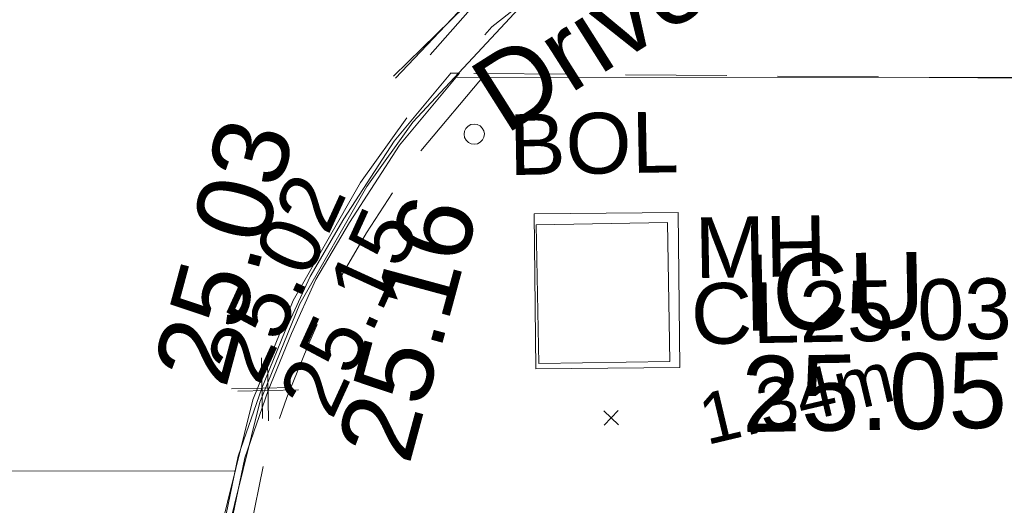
# Model space of a CAD drawing. Header units: millimetres. Extents: x -290717 to 520720, y -88450 to 287762.
# Tile 28 of 197: x -241442 to -236577, y 75709 to 78107. Entities that reach past the tile are written whole.
import ezdxf

# ---------------------------------------------------------------- set-up
doc = ezdxf.new("R2010")
doc.units = ezdxf.units.MM
for name, pattern in [('IMPORT-DASHED _2_', [750, 500, -250]), ('IMPORT-UG_ELEC_LV_QLB2 _2_', [2700, 1500, -300.0000000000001, 0, -250, 150, -300.0000000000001, 0, -200]), ('IMPORT-UG_ELEC_STREET LIGHTING_QLB2 _2_', [2700, 1500, -300.0000000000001, 0, -250, 150, -300.0000000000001, 0, -200])]:
    doc.linetypes.add(name, pattern=pattern)
for name, color, linetype, lineweight in [('00_TOPO_DRIVE_WAY', 7, 'Continuous', 9), ('CHANGE_OF_SURFACE', 7, 'IMPORT-DASHED _2_', 9), ('GEN-TEXT', 7, 'Continuous', 9)]:
    doc.layers.add(name, color=color, linetype=linetype, lineweight=lineweight)
for name, color, linetype, lineweight, true_color in [('00_TOPO_FOOTPATH', 7, 'Continuous', 9, 0xa50000), ('00_TOPO_KERB_BOTTOM', 1, 'Continuous', 9, 0xff0000), ('00_TOPO_KERB_TOP', 7, 'Continuous', 9, 0xa500a5), ('00_TOPO_ROAD_MARKING_WHITE_CONTINUOUS', 7, 'Continuous', 9, 0x999999), ('00_TOPO_SERV_IC', 5, 'Continuous', 9, 0x0000ff), ('00_UAV_FORM_LINES', 7, 'Continuous', 9, 0x666666), ('12333-PUM-2D-U-0001-C01 - Rev2_REVIT IMPORT_dwg', 7, 'Continuous', 9, 0x767676), ('BOLLARD', 7, 'Continuous', 9, 0x00a5a5), ('BOLLARD_TXT', 7, 'Continuous', 9, 0x00a5a5), ('KERB_BOTTOM', 7, 'Continuous', 9, 0x0000a5), ('KERB_BOTTOM_LVL', 7, 'Continuous', 9, 0x0000a5), ('KERB_TOP', 2, 'Continuous', 9, 0xffff00), ('KERB_TOP_LVL', 2, 'Continuous', 9, 0xffff00), ('MANHOLES', 7, 'Continuous', 9, 0xa50000), ('MANHOLES_LVL', 7, 'Continuous', 9, 0xa50000), ('MANHOLES_TXT', 7, 'Continuous', 9, 0xa50000), ('MARKINGS_WHITE_LINE', 7, 'Continuous', 9, 0xc0c0c0), ('PUM-ELECTRIC-LV-QLB2', 1, 'IMPORT-UG_ELEC_LV_QLB2 _2_', 9, 0xff0000)]:
    doc.layers.add(name, color=color, linetype=linetype, lineweight=lineweight, true_color=true_color)
doc.styles.add('Arial_1', font='arial.ttf', dxfattribs={"height": 250})
doc.styles.add('Arial_3', font='arial.ttf', dxfattribs={"height": 299.9999999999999})
doc.styles.add('Swis721 Lt BT_2', font='swissl.ttf', dxfattribs={"height": 375})

# ---------------------------------------------------------------- blocks, each defined once
blk = doc.blocks.new('12333-PUM-2D-U-0001-C01 - Rev2_REVIT IMPORT_dwg_MGS62954_T2_Galway_ITM_3d_Rev1-2077680-Site Location Plan Existing')
at = {"layer": '00_TOPO_DRIVE_WAY', "color": 254, "true_color": 0xcccccc, "flags": 128}
blk.add_lwpolyline([(533663851.2086282, 725637191.3688638), (533664407.6172627, 725637767.6369823), (533664750.1139666, 725638033.8468126), (533665349.9386057, 725638384.8074973), (533666179.3593096, 725638789.1376567), (533666460.2981481, 725638886.6982682)], dxfattribs=at)
at = {"layer": '00_TOPO_FOOTPATH', "color": 254, "true_color": 0xcccccc, "flags": 128}
blk.add_lwpolyline([(533664061.192542, 725637408.847579), (533666966.4838104, 725637359.7625493), (533669920.2657393, 725637316.5555516), (533671866.9441972, 725637285.0258825), (533675008.0204951, 725637146.9424607), (533677572.1297207, 725637124.1044836), (533679794.1617727, 725637034.0899295), (533682513.9689376, 725636933.9789449), (533684453.7961914, 725637056.0383517)], dxfattribs=at)
at = {"layer": '00_TOPO_KERB_BOTTOM', "color": 254, "true_color": 0xcccccc, "flags": 128}
blk.add_lwpolyline([(533662783.3768614, 725632461.2508966), (533662738.2215859, 725633911.1097425), (533662812.3627925, 725634994.590324), (533663036.1319954, 725635835.1788914), (533663244.346742, 725636321.9404325), (533663587.0654163, 725636898.881535), (533663821.4832261, 725637213.5157367)], dxfattribs=at)
at = {"layer": '00_TOPO_KERB_TOP', "color": 254, "true_color": 0xcccccc, "flags": 128}
blk.add_lwpolyline([(533662820.4275289, 725632462.404825), (533662775.3296837, 725633910.419681), (533662849.1014432, 725634988.5012586), (533663071.2652039, 725635823.0589854), (533663277.4660332, 725636305.1124189), (533663617.9469219, 725636878.2863774), (533663851.2086282, 725637191.3688638)], dxfattribs=at)
at = {"layer": '00_TOPO_ROAD_MARKING_WHITE_CONTINUOUS', "color": 254, "true_color": 0xcccccc, "flags": 128}
for points in [[(533679940.0000002, 725638660), (533678220.0000001, 725638770), (533676390.0000001, 725638810.0000001), (533674170.0000001, 725638840.0000002), (533671690.0000002, 725638890), (533669310.0000002, 725638940.0000002), (533667420.0000001, 725639000), (533666870, 725639000), (533666420.0000001, 725638950.0000002), (533666030.0000001, 725638860), (533665589.9999999, 725638710.0000001), (533665180.0000002, 725638490.0000001), (533664790.0000001, 725638280), (533664370.0000001, 725637980), (533664120.0000001, 725637760.0000001), (533663760.0000001, 725637420.0000001)], [(533663770.0000001, 725637410.0000001), (533664180.0000002, 725637830.0000001), (533664580.0000001, 725638160), (533665060.0000002, 725638460.0000002), (533665660.0000001, 725638770), (533666410.0000001, 725638940.0000002), (533666950.0000001, 725639010.0000001)]]:
    blk.add_lwpolyline(points, dxfattribs=at)
at = {"layer": '00_TOPO_SERV_IC', "color": 254, "true_color": 0xcccccc}
for p, q in [((533664452.1, 725635988.4000002), (533664452.1000001, 725636674.2000002)), ((533664452.1000001, 725636674.2000002), (533665099.8, 725636674.2000002)), ((533665099.8, 725636674.2000002), (533665099.8, 725635988.4)), ((533664452.1, 725635988.4000002), (533665099.8, 725635988.4))]:
    blk.add_line(p, q, dxfattribs=at)
at = {"layer": '00_UAV_FORM_LINES', "color": 254, "true_color": 0xcccccc, "flags": 128}
blk.add_lwpolyline([(533656646.3393074, 725635594.9285582), (533659525.6439999, 725635542.1565003), (533662943.2357165, 725635486.2142044)], dxfattribs=at)
at = {"layer": '00_TOPO_DRIVE_WAY', "color": 251, "true_color": 0x666666, "insert": (533664110.9974028, 725637438.9507349), "char_height": 375, "width": 2436.183848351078, "attachment_point": 1, "rotation": 31.34767217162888, "line_spacing_factor": 1.005061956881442, "style": 'Swis721 Lt BT_2'}
blk.add_mtext('Driveway', dxfattribs=at)
at = {"layer": '00_TOPO_KERB_BOTTOM', "color": 251, "true_color": 0x666666, "insert": (533662543.4230775, 725635991.6978872), "char_height": 375, "width": 1495.902363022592, "attachment_point": 1, "rotation": 73.84158433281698, "line_spacing_factor": 1.005061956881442, "style": 'Swis721 Lt BT_2'}
blk.add_mtext('25.03', dxfattribs=at)
at = {"layer": '00_TOPO_KERB_TOP', "color": 251, "true_color": 0x666666, "insert": (533663443.2483879, 725635598.9503919), "char_height": 375, "width": 1495.902363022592, "attachment_point": 1, "rotation": 73.84158433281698, "line_spacing_factor": 1.005061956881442, "style": 'Swis721 Lt BT_2'}
blk.add_mtext('25.16', dxfattribs=at)
at = {"layer": '00_TOPO_SERV_IC', "color": 251, "true_color": 0x666666, "char_height": 375, "attachment_point": 1, "line_spacing_factor": 1.005061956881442, "style": 'Swis721 Lt BT_2'}
for s, insert, width in [('ICU', (533665465.2033048, 725636507.7426802), 1021.012723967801), ('25.05', (533665451.2924799, 725636007.2842525), 1495.902363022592)]:
    blk.add_mtext(s, dxfattribs=dict(at, insert=insert, width=width))
blk = doc.blocks.new('12333-PUM-2D-U-0001-C01 - Rev2_REVIT IMPORT_dwg_CIRCL-2077706-Site Location Plan Existing')
at = {"layer": 'BOLLARD', "color": 254, "true_color": 0xaae1e1, "flags": 128}
blk.add_lwpolyline([(475.0000000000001, -154), (500.0000000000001, 0), (475.0000000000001, 154), (404.0000000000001, 293), (293, 404.0000000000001), (154, 475.0000000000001), (0, 500.0000000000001), (-154, 475.0000000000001), (-293, 404.0000000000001), (-404.0000000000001, 293), (-475.0000000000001, 154), (-500.0000000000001, 0), (-475.0000000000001, -154), (-404.0000000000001, -293), (-293, -404.0000000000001), (-154, -475.0000000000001), (0, -500.0000000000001), (154, -475.0000000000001), (293, -404.0000000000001), (404.0000000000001, -293)], close=True, dxfattribs=at)
blk = doc.blocks.new('12333-PUM-2D-U-0001-C01 - Rev2_REVIT IMPORT_dwg_SPOT-2077770-Site Location Plan Existing')
at = {"layer": 'KERB_BOTTOM_LVL', "color": 9, "true_color": 0xaaaae1}
for p, q in [((0, 500.0000000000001), (0, -500.0000000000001)), ((-500.0000000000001, 0), (500.0000000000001, 0))]:
    blk.add_line(p, q, dxfattribs=at)
blk = doc.blocks.new('12333-PUM-2D-U-0001-C01 - Rev2_REVIT IMPORT_dwg_SPOT-2077810-Site Location Plan Existing')
at = {"layer": 'KERB_TOP_LVL', "color": 51, "true_color": 0xffffaa}
for p, q in [((0, 500.0000000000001), (0, -500.0000000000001)), ((-500.0000000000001, 0), (500.0000000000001, 0))]:
    blk.add_line(p, q, dxfattribs=at)
blk = doc.blocks.new('12333-PUM-2D-U-0001-C01 - Rev2_REVIT IMPORT_dwg-1620468-Site Location Plan Existing')
at = {"layer": 'CHANGE_OF_SURFACE', "color": 253, "true_color": 0xaaaaaa, "flags": 128}
for points in [[(43959.82939924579, 21034.25589669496), (42461.25559182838, 21869.82432252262), (41752.83888285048, 22214.95041146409), (40826.44780178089, 22496.50064192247), (39945.46804821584, 22587.32329716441), (38946.41884299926, 22687.22821772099), (38010.94549649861, 22696.31048338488), (34941.13975728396, 22762.15690816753), (31471.71433607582, 22880.22635970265), (27548.17564005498, 22948.34335101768), (25808.92179673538, 22993.75467840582), (25425.19607918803, 22946.07278425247), (24696.34427281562, 22743.99237695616), (24217.25476731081, 22521.47687226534), (23706.3773330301, 22205.86814626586), (23170.52366840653, 21801.70733155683), (22964.02418846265, 21575.5534194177)], [(23136.67924178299, 21571.0261114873), (22781.83891950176, 21164.91098271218), (22533.56228314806, 20794.71278365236), (22365.958385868, 20521.25379245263), (22242.94868228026, 20264.25137650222), (22125.04565773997, 19988.40279085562), (22006.55872770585, 19665.8550365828), (21883.58632032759, 19121.26294674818), (21816.86434021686, 18075.96713223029), (21864.23650442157, 16943.30356200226), (21765.87441295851, 16939.18891437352)], [(47387.81698199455, 9966.947742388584), (47478.63963688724, 15171.0858742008), (47251.58299936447, 17287.25373593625), (46724.81160017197, 19112.78910143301), (45794.44703040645, 19617.42247850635), (43959.82939924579, 21034.25589669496), (38450.86772937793, 21192.62790121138), (30640.11939871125, 21374.27321111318), (23006.66378089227, 21574.43533698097)]]:
    blk.add_lwpolyline(points, dxfattribs=at)
at = {"layer": 'GEN-TEXT', "color": 253, "true_color": 0xaaaaaa}
for p, q in [((23689.99481387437, 19825.2884822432), (23760.70549199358, 19895.99916036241)), ((23760.70549199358, 19825.2884822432), (23689.99481387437, 19895.99916036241))]:
    blk.add_line(p, q, dxfattribs=at)
at = {"layer": 'KERB_BOTTOM', "color": 9, "true_color": 0xaaaae1, "flags": 128}
blk.add_lwpolyline([(22964.02418846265, 21575.5534194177), (22677.24312131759, 21244.85092796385), (22422.9396871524, 20865.66634336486), (22250.37664291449, 20584.11611232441), (22123.22492594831, 20318.45984666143), (22002.88490834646, 20036.90961631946), (21880.27432386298, 19703.13635910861), (21753.1226068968, 19140.03589807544), (21685.29448856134, 18077.41083472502), (21732.92217648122, 16938.63772042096)], dxfattribs=at)
at = {"layer": 'KERB_TOP', "color": 51, "true_color": 0xffffaa, "flags": 128}
blk.add_lwpolyline([(22964.02418846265, 21575.5534194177), (23006.66378089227, 21574.43533698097), (22703.46995268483, 21224.80641829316), (22450.67770592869, 20847.87512151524), (22279.35814089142, 20568.35372559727), (22153.24501099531, 20304.86736551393), (22033.51605648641, 20024.74679192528), (21911.93945636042, 19693.7882687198), (21785.83567822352, 19135.3286820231), (21718.28491822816, 18077.04883418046), (21765.87441295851, 16939.18891437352), (21732.92217648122, 16938.63772042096)], dxfattribs=at)
at = {"layer": 'MANHOLES', "color": 9, "true_color": 0xe1aaaa, "flags": 128}
blk.add_lwpolyline([(24075.15880081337, 20868.57100948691), (24069.98827401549, 20103.33302698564), (23357.27775329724, 20108.1486386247), (23362.44827974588, 20873.38662089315)], close=True, dxfattribs=at)
at = {"layer": 'MARKINGS_WHITE_LINE', "color": 254, "true_color": 0xeaeaea, "flags": 128}
blk.add_lwpolyline([(38819.70300804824, 22825.09917963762), (38013.07385694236, 22832.9305308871), (34944.92853584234, 22898.74133979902), (31475.22404568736, 23016.8202884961), (27551.14470899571, 23084.94666591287), (25802.24324169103, 23130.60988939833), (25398.37451162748, 23080.42501751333), (24648.99459993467, 22872.6530171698), (24152.343439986, 22641.98091474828), (23629.1674451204, 22318.77441087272), (23078.15103908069, 21903.17729127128), (22863.12423250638, 21667.68442979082)], dxfattribs=at)
blk.add_blockref('12333-PUM-2D-U-0001-C01 - Rev2_REVIT IMPORT_dwg_MGS62954_T2_Galway_ITM_3d_Rev1-2077680-Site Location Plan Existing', (-533641079.6498471, -725615854.3561786))
for name, p, xscale, yscale, zscale in [('12333-PUM-2D-U-0001-C01 - Rev2_REVIT IMPORT_dwg_CIRCL-2077706-Site Location Plan Existing', (23073.61885067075, 21272.72018091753), 0.1, 0.1, 0.1), ('12333-PUM-2D-U-0001-C01 - Rev2_REVIT IMPORT_dwg_SPOT-2077770-Site Location Plan Existing', (22002.88490834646, 20036.90961631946), 0.3, 0.3, 0.3), ('12333-PUM-2D-U-0001-C01 - Rev2_REVIT IMPORT_dwg_SPOT-2077810-Site Location Plan Existing', (22033.51605648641, 20024.74679192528), 0.3, 0.3, 0.3)]:
    blk.add_blockref(name, p, dxfattribs=dict(xscale=xscale, yscale=yscale, zscale=zscale))
at = {"layer": 'BOLLARD_TXT', "insert": (23244.26127877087, 21367.47084004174), "char_height": 299.9999999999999, "width": 1002.685946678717, "attachment_point": 1, "line_spacing_factor": 0.9417779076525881, "style": 'Arial_3'}
blk.add_mtext('BOL', dxfattribs=at)
at = {"layer": 'KERB_BOTTOM_LVL', "insert": (21718.75031070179, 20172.93214102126), "char_height": 299.9999999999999, "width": 1256.112065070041, "attachment_point": 1, "rotation": 64.42270726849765, "line_spacing_factor": 0.9417779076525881, "style": 'Arial_3'}
blk.add_mtext('25.02', dxfattribs=at)
at = {"layer": 'KERB_TOP_LVL', "insert": (22076.41574005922, 19998.83249660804), "char_height": 299.9999999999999, "width": 1256.112065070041, "attachment_point": 1, "rotation": 64.42270726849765, "line_spacing_factor": 0.9417779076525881, "style": 'Arial_3'}
blk.add_mtext('25.15', dxfattribs=at)
at = {"layer": 'MANHOLES_LVL', "insert": (24128.47700726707, 20516.55970285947), "char_height": 299.9999999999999, "width": 1895.18662449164, "attachment_point": 1, "line_spacing_factor": 0.9417779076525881, "style": 'Arial_3'}
blk.add_mtext('CL25.03', dxfattribs=at)
at = {"layer": 'MANHOLES_TXT', "insert": (24152.97470730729, 20842.46136998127), "char_height": 299.9999999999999, "width": 774.9697243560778, "attachment_point": 1, "line_spacing_factor": 0.9417779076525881, "style": 'Arial_3'}
blk.add_mtext('MH', dxfattribs=at)
at = {"layer": 'PUM-ELECTRIC-LV-QLB2', "insert": (24615.0662585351, 20065.27264608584), "char_height": 250, "width": 1160.025439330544, "attachment_point": 2, "rotation": 12.383790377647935, "line_spacing_factor": 0.9417779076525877, "style": 'Arial_1'}
blk.add_mtext('1.34m', dxfattribs=at)

msp = doc.modelspace()

# ---------------------------------------------------------------- block references
at = {"layer": '12333-PUM-2D-U-0001-C01 - Rev2_REVIT IMPORT_dwg', "color": 254, "linetype": 'IMPORT-UG_ELEC_STREET LIGHTING_QLB2 _2_', "true_color": 0xffd4d4, "rotation": 0.9999999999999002}
msp.add_blockref('12333-PUM-2D-U-0001-C01 - Rev2_REVIT IMPORT_dwg-1620468-Site Location Plan Existing', (-261895.0770586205, 55869.5817132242), dxfattribs=at)

doc.saveas('drawing.dxf')
